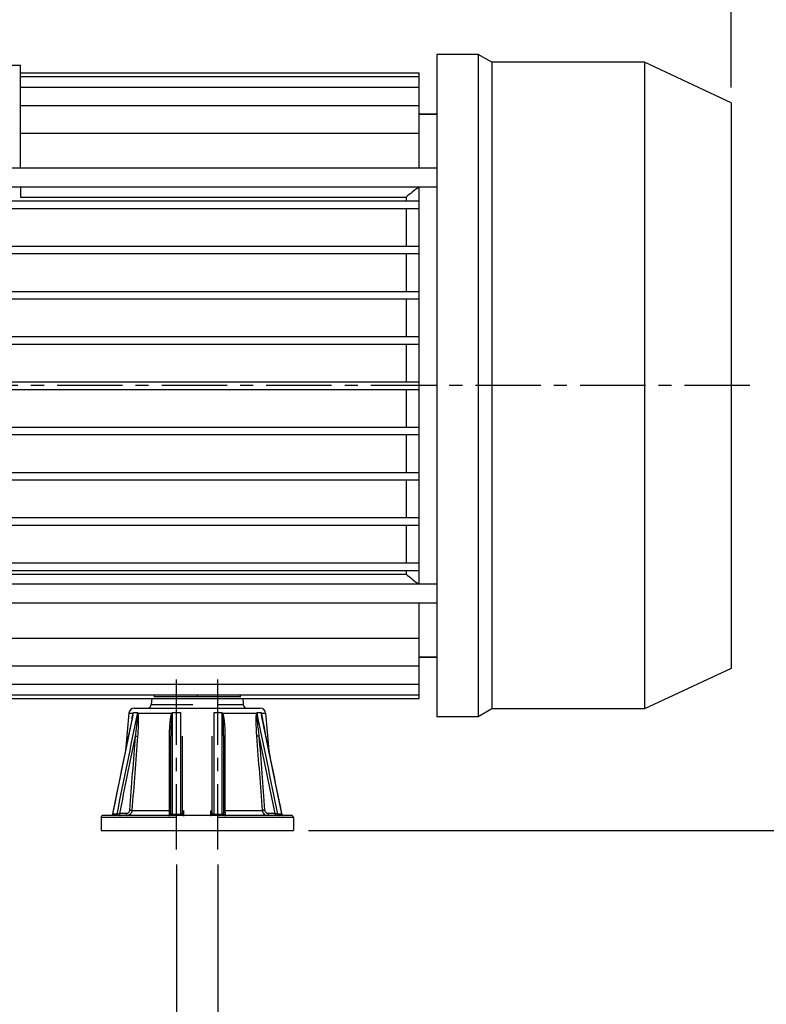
# Model space of a CAD drawing. Header units: millimetres. Extents: x 0 to 841, y 0 to 594.
# Tile 6 of 13: x 359 to 557, y 201 to 462. Entities that reach past the tile are written whole.
import ezdxf

# ---------------------------------------------------------------- set-up
doc = ezdxf.new("R2010")
doc.units = ezdxf.units.MM
doc.header["$LTSCALE"] = 46.2
doc.linetypes.add('CENTER', pattern=[0.6, 0.375, -0.075, 0.075, -0.075])
doc.layers.get('0').update_dxf_attribs({"linetype": 'CONTINUOUS'})
for name, color, linetype in [('ASSI', 7, 'CONTINUOUS'), ('GEOM', 7, 'CONTINUOUS'), ('QUOTE', 7, 'CONTINUOUS')]:
    doc.layers.add(name, color=color, linetype=linetype)
doc.styles.get("Standard").update_dxf_attribs({"font": 'txt', "width": 0.8})
doc.dimstyles.new('DIMSTYLE_1', dxfattribs={"dimtxt": 6, "dimasz": 5.8, "dimexe": 1, "dimexo": 2, "dimgap": 0.75, "dimtad": 1, "dimdec": 3, "dimtxsty": 'Standard', "dimblk": '_FILLED', "dimblk1": '_FILLED', "dimblk2": '_FILLED', "dimcen": 0.09, "dimadec": 3, "dimazin": 2, "dimtp": 0.5, "dimtm": 0.5, "dimtfac": 1, "dimtdec": 3, "dimtofl": 0, "dimtmove": 0, "dimatfit": 3, "dimldrblk": '_FILLED', "dimfxl": 0, "dimtolj": 1, "dimarcsym": 0})
doc.dimstyles.new('DIMSTYLE_2', dxfattribs={"dimtxt": 6, "dimasz": 5.8, "dimexe": 1, "dimexo": 2, "dimgap": 0.75, "dimtad": 1, "dimdec": 3, "dimtxsty": 'Standard', "dimblk": '_FILLED', "dimblk1": '_FILLED', "dimblk2": '_FILLED', "dimcen": 0.09, "dimadec": 3, "dimazin": 2, "dimtp": 0.2, "dimtm": 0.2, "dimtfac": 1, "dimtdec": 3, "dimtofl": 0, "dimtmove": 0, "dimatfit": 3, "dimldrblk": '_FILLED', "dimfxl": 0, "dimtolj": 1, "dimarcsym": 0})
doc.dimstyles.new('DIMSTYLE_4', dxfattribs={"dimtxt": 6, "dimasz": 5.8, "dimexe": 1, "dimexo": 2, "dimgap": 0.75, "dimtad": 1, "dimdec": 3, "dimtxsty": 'Standard', "dimblk": '_FILLED', "dimblk1": '_FILLED', "dimblk2": '_FILLED', "dimcen": 0.09, "dimadec": 3, "dimazin": 2, "dimtp": 0.8, "dimtm": 0.8, "dimtfac": 1, "dimtdec": 3, "dimtofl": 0, "dimtmove": 0, "dimatfit": 3, "dimldrblk": '_FILLED', "dimfxl": 0, "dimtolj": 1, "dimarcsym": 0})

# ---------------------------------------------------------------- blocks, each defined once
blk = doc.blocks.new('_FILLED')
at = {"color": 0, "linetype": 'ByBlock'}
blk.add_solid([(0, 0), (-1, 0.207), (-1, -0.207)], dxfattribs=at)
blk = doc.blocks.new('*D5')
at = {"layer": 'QUOTE', "color": 2, "linetype": 'Continuous'}
for p, q in [((357.7, 489.09), (569.66, 489.09)), ((567.66, 489.09), (567.66, 368.09)), ((567.66, 247.09), (567.66, 368.09)), ((435.25, 247.09), (569.66, 247.09))]:
    blk.add_line(p, q, dxfattribs=at)
at = {"layer": 'QUOTE', "color": 2, "linetype": 'Continuous', "xscale": 5.8, "yscale": 5.8, "zscale": 5.8}
for p, rotation in [((567.66, 489.09), 90), ((567.66, 247.09), 270)]:
    blk.add_blockref('_FILLED', p, dxfattribs=dict(at, rotation=rotation))
at = {"layer": 'QUOTE', "color": 2, "linetype": 'Continuous', "insert": (560.16, 368.09), "char_height": 6, "width": 20.4, "attachment_point": 2, "rotation": 90, "line_spacing_factor": 0.9}
blk.add_mtext('242', dxfattribs=at)
blk = doc.blocks.new('*D12')
at = {"layer": 'QUOTE', "color": 2, "linetype": 'Continuous'}
for p, q in [((400.25, 238.09), (400.25, 187.87)), ((176.75, 235.8), (176.75, 187.87)), ((176.75, 189.87), (288.5, 189.87)), ((400.25, 189.87), (288.5, 189.87))]:
    blk.add_line(p, q, dxfattribs=at)
at = {"layer": 'QUOTE', "color": 2, "linetype": 'Continuous', "xscale": 5.8, "yscale": 5.8, "zscale": 5.8, "rotation": 180}
blk.add_blockref('_FILLED', (176.75, 189.87), dxfattribs=at)
at = {"layer": 'QUOTE', "color": 2, "linetype": 'Continuous', "xscale": 5.8, "yscale": 5.8, "zscale": 5.8}
blk.add_blockref('_FILLED', (400.25, 189.87), dxfattribs=at)
at = {"layer": 'QUOTE', "color": 2, "linetype": 'Continuous', "insert": (288.5, 197.37), "char_height": 6, "width": 29.25, "attachment_point": 2, "line_spacing_factor": 0.9}
blk.add_mtext('223,5', dxfattribs=at)
blk = doc.blocks.new('*D14')
at = {"layer": 'QUOTE', "color": 2, "linetype": 'Continuous'}
for p, q in [((89.75, 391.59), (89.75, 539.95)), ((89.75, 537.95), (318.5, 537.95)), ((547.25, 537.95), (318.5, 537.95)), ((547.25, 444.12), (547.25, 539.95))]:
    blk.add_line(p, q, dxfattribs=at)
at = {"layer": 'QUOTE', "color": 2, "linetype": 'Continuous', "xscale": 5.8, "yscale": 5.8, "zscale": 5.8, "rotation": 180}
blk.add_blockref('_FILLED', (89.75, 537.95), dxfattribs=at)
at = {"layer": 'QUOTE', "color": 2, "linetype": 'Continuous', "xscale": 5.8, "yscale": 5.8, "zscale": 5.8}
blk.add_blockref('_FILLED', (547.25, 537.95), dxfattribs=at)
at = {"layer": 'QUOTE', "color": 2, "linetype": 'Continuous', "insert": (318.5, 545.45), "char_height": 6, "width": 29.85, "attachment_point": 2, "line_spacing_factor": 0.9}
blk.add_mtext('457,5', dxfattribs=at)
blk = doc.blocks.new('*D20')
at = {"layer": 'QUOTE', "color": 2, "linetype": 'Continuous'}
for p, q in [((400.25, 238.09), (400.25, 187.87)), ((411.25, 238.09), (411.25, 187.87)), ((400.25, 189.87), (388.25, 189.87)), ((388.25, 189.87), (405.75, 189.87)), ((429.81, 189.87), (405.75, 189.87)), ((411.25, 189.87), (429.81, 189.87))]:
    blk.add_line(p, q, dxfattribs=at)
at = {"layer": 'QUOTE', "color": 2, "linetype": 'Continuous', "xscale": 5.8, "yscale": 5.8, "zscale": 5.8}
blk.add_blockref('_FILLED', (400.25, 189.87), dxfattribs=at)
at = {"layer": 'QUOTE', "color": 2, "linetype": 'Continuous', "xscale": 5.8, "yscale": 5.8, "zscale": 5.8, "rotation": 180}
blk.add_blockref('_FILLED', (411.25, 189.87), dxfattribs=at)
at = {"layer": 'QUOTE', "color": 2, "linetype": 'Continuous', "insert": (425.81, 197.37), "char_height": 6, "width": 6, "attachment_point": 1, "line_spacing_factor": 0.9}
blk.add_mtext('11', dxfattribs=at)

msp = doc.modelspace()

# ---------------------------------------------------------------- linework, layer by layer
at = {"layer": 'ASSI', "color": 7, "linetype": 'Continuous'}
for p, q in [((480.2542, 452.8915), (469.2542, 452.8915)), ((469.2542, 452.8915), (469.2542, 277.2915)), ((483.8049, 450.8415), (480.2542, 452.8915)), ((480.2542, 452.8915), (480.2542, 277.2915)), ((524.2542, 450.8415), (483.8049, 450.8415)), ((483.8049, 450.8415), (483.8049, 279.3415)), ((547.2542, 440.1164), (524.2542, 450.8415)), ((524.2542, 450.8415), (524.2542, 279.3415)), ((547.2542, 440.1164), (547.2542, 290.0666)), ((464.5542, 437.0915), (469.2542, 437.0915)), ((469.2542, 422.7458), (264.2542, 422.7458)), ((469.2542, 417.7458), (264.2542, 417.7458)), ((469.2542, 312.4372), (264.2542, 312.4372)), ((469.2542, 307.4372), (264.2542, 307.4372)), ((464.5542, 293.0915), (469.2542, 293.0915)), ((547.2542, 290.0666), (524.2542, 279.3415)), ((270.9542, 282.0915), (394.3381, 282.0915)), ((394.3381, 283.1159), (394.3381, 282.5915)), ((405.7542, 283.1159), (405.7542, 282.5915)), ((417.1702, 283.1159), (417.1702, 282.5915)), ((417.1702, 282.0915), (464.5542, 282.0915)), ((387.6341, 278.2226), (386.7664, 268.3314)), ((423.8742, 278.2226), (424.7419, 268.3314)), ((480.2542, 277.2915), (469.2542, 277.2915)), ((483.8049, 279.3415), (480.2542, 277.2915)), ((524.2542, 279.3415), (483.8049, 279.3415)), ((380.2542, 250.5915), (380.2542, 247.0915)), ((431.2542, 250.5915), (431.2542, 247.0915)), ((380.2542, 247.0915), (431.2542, 247.0915))]:
    msp.add_line(p, q, dxfattribs=at)
at = {"layer": 'ASSI', "color": 2, "linetype": 'CENTER'}
for p, q in [((552.2542, 365.0915), (85.3949, 365.0915)), ((400.2542, 242.0915), (400.2542, 287.5915)), ((411.2542, 242.0915), (411.2542, 287.5915))]:
    msp.add_line(p, q, dxfattribs=at)
at = {"layer": 'GEOM', "color": 7, "linetype": 'Continuous'}
for p, q in [((270.9542, 450.0915), (358.9542, 450.0915)), ((358.9542, 422.7458), (358.9542, 450.0915)), ((358.9542, 448.0915), (464.5542, 448.0915)), ((358.9542, 447.0671), (464.5542, 447.0671)), ((464.5542, 422.7458), (464.5542, 448.0915)), ((358.9542, 444.2369), (464.5542, 444.2369)), ((358.9542, 439.3882), (464.5542, 439.3882)), ((469.2542, 437.0915), (464.5542, 437.0915)), ((358.9542, 432.084), (464.5542, 432.084)), ((358.9542, 417.7458), (358.9542, 415.0815)), ((464.5542, 312.4372), (464.5542, 417.7458)), ((270.9542, 414.0915), (464.5542, 414.0915)), ((358.9542, 415.0815), (461.0901, 415.0815)), ((461.0901, 415.0815), (461.0901, 414.0915)), ((270.9542, 412.0915), (464.5542, 412.0915)), ((461.0901, 412.0915), (461.0901, 402.0915)), ((270.9542, 402.0915), (464.5542, 402.0915)), ((270.9542, 400.0915), (464.5542, 400.0915)), ((461.0901, 400.0915), (461.0901, 390.0915)), ((270.9542, 390.0915), (464.5542, 390.0915)), ((270.9542, 388.0915), (464.5542, 388.0915)), ((461.0901, 388.0915), (461.0901, 378.0915)), ((270.9542, 378.0915), (464.5542, 378.0915)), ((270.9542, 376.0915), (464.5542, 376.0915)), ((461.0901, 376.0915), (461.0901, 366.0915)), ((270.9542, 366.0915), (464.5542, 366.0915)), ((270.9542, 364.0915), (464.5542, 364.0915)), ((461.0901, 364.0915), (461.0901, 354.0915)), ((270.9542, 354.0915), (464.5542, 354.0915)), ((270.9542, 352.0915), (464.5542, 352.0915)), ((461.0901, 352.0915), (461.0901, 342.0915)), ((270.9542, 342.0915), (464.5542, 342.0915)), ((270.9542, 340.0915), (464.5542, 340.0915)), ((461.0901, 340.0915), (461.0901, 330.0915)), ((270.9542, 330.0915), (464.5542, 330.0915)), ((270.9542, 328.0915), (464.5542, 328.0915)), ((461.0901, 328.0915), (461.0901, 318.0915)), ((270.9542, 318.0915), (464.5542, 318.0915)), ((270.9542, 316.0915), (464.5542, 316.0915)), ((461.0901, 316.0915), (461.0901, 315.1015)), ((274.4183, 315.1015), (461.0901, 315.1015)), ((464.5542, 282.0915), (464.5542, 307.4372)), ((270.9542, 298.099), (464.5542, 298.099)), ((469.2542, 293.0915), (464.5542, 293.0915)), ((270.9542, 290.7948), (464.5542, 290.7948)), ((270.9542, 285.9461), (464.5542, 285.9461)), ((270.9542, 283.1159), (464.5542, 283.1159)), ((393.7104, 282.0915), (393.5716, 280.5044)), ((417.296, 282.5915), (394.2123, 282.5915)), ((417.7979, 282.0915), (417.9368, 280.5044)), ((389.1285, 279.5915), (422.38, 279.5915)), ((388.6771, 277.7103), (383.3391, 251.4918)), ((428.1692, 251.4918), (422.8312, 277.7103)), ((398.7542, 251.5915), (398.7542, 272.1657)), ((401.7542, 272.1657), (401.7542, 251.5915)), ((409.7542, 251.5915), (409.7542, 272.1657)), ((412.7542, 272.1657), (412.7542, 251.5915)), ((430.7542, 251.0915), (380.7542, 251.0915)), ((382.9003, 251.0942), (382.8492, 251.0915)), ((383.3391, 251.4918), (383.3272, 251.4452)), ((428.1811, 251.4452), (428.1692, 251.4918))]:
    msp.add_line(p, q, dxfattribs=at)
at = {"layer": 'GEOM', "color": 9, "linetype": 'Continuous'}
for p, q in [((393.7916, 282.1351), (406.2768, 282.1351)), ((406.2877, 282.1351), (417.7167, 282.1351)), ((393.5716, 280.5044), (404.5716, 280.5044)), ((411.2542, 280.5044), (417.9368, 280.5044)), ((387.6341, 278.2226), (388.7588, 278.2226)), ((388.7222, 277.7011), (388.8714, 278.4341)), ((388.8714, 278.4341), (389.9116, 278.4341)), ((389.9962, 278.2226), (399.0168, 278.2226)), ((399.2139, 278.4341), (401.2944, 278.4341)), ((410.2139, 278.4341), (412.2944, 278.4341)), ((412.4916, 278.2226), (421.5121, 278.2226)), ((421.5967, 278.4341), (422.6369, 278.4341)), ((422.6369, 278.4341), (422.7861, 277.7011)), ((422.7495, 278.2226), (423.8742, 278.2226)), ((384.4155, 251.4773), (383.3889, 251.4773)), ((386.9299, 251.5915), (385.1195, 251.5915)), ((388.4448, 252.4604), (398.3189, 252.4604)), ((399.2277, 251.4773), (401.2806, 251.4773)), ((410.2277, 251.4773), (412.2806, 251.4773)), ((413.1894, 252.4604), (423.0635, 252.4604)), ((426.3888, 251.5915), (424.5784, 251.5915)), ((428.1194, 251.4773), (427.0929, 251.4773)), ((400.2542, 250.5915), (380.2542, 250.5915)), ((431.2542, 250.5915), (411.2542, 250.5915))]:
    msp.add_line(p, q, dxfattribs=at)
at = {"layer": 'GEOM', "color": 7, "linetype": 'Continuous'}
for points in [[(383.3272, 251.4452), (383.309, 251.3952), (383.2855, 251.3474), (383.2571, 251.3024), (383.2241, 251.2607), (383.1868, 251.2227), (383.1457, 251.1889), (383.1012, 251.1597), (383.0539, 251.1354), (383.0043, 251.1162), (382.9529, 251.1024), (382.9003, 251.0942)], [(428.5041, 251.1162), (428.4544, 251.1354), (428.4071, 251.1597), (428.3627, 251.1889), (428.3215, 251.2227), (428.2843, 251.2607), (428.2512, 251.3024), (428.2228, 251.3474), (428.1993, 251.3952), (428.1811, 251.4452)], [(428.6592, 251.0915), (428.6081, 251.0942), (428.5555, 251.1024), (428.5041, 251.1162)]]:
    msp.add_lwpolyline(points, dxfattribs=at)
for centre, radius, start, end in [((683.3531, 140.0856), 353.5868, 128.254541, 128.946564), ((683.3531, 590.0975), 353.5868, 231.053436, 231.745459), ((389.1283, 278.0915), 1.5, 90, 174.986886), ((392.5754, 280.5915), 1, 270, 355), ((418.933, 280.5915), 1, 185, 270), ((422.38, 278.0915), 1.5, 5.013114, 90), ((380.7542, 250.5915), 0.5, 90, 180), ((398.2542, 251.5915), 0.5, 269.996873, 360), ((402.2542, 251.5915), 0.5, 180, 270), ((409.2542, 251.5915), 0.5, 269.996873, 360), ((413.2542, 251.5915), 0.5, 180, 270), ((430.7542, 250.5915), 0.5, 0, 90)]:
    msp.add_arc(centre, radius, start, end, dxfattribs=at)
at = {"layer": 'GEOM', "color": 9, "linetype": 'Continuous'}
for centre, radius, start, end in [((398.629, 275.7866), 10.1795, 168.809273, 170.009822), ((392.8125, 276.9904), 4.1972, 159.882018, 163.869547), ((394.4721, 278.4928), 4.5609, 180.737526, 184.228114), ((406.3436, 271.5896), 9.8833, 136.169219, 137.845477), ((414.5013, 300.219), 26.9001, 234.856119, 235.101281), ((418.8002, 271.016), 20.9439, 159.256426, 160.066219), ((392.7119, 271.0174), 20.94, 19.933707, 20.743653), ((405.1651, 271.5899), 9.8828, 42.154485, 43.830825), ((395.011, 303.0663), 30.3773, 304.913843, 305.130984), ((417.0362, 278.4928), 4.5609, 355.771893, 359.262465), ((418.6962, 276.9905), 4.1969, 16.130326, 20.118144), ((411.7352, 275.5789), 11.3422, 10.10822, 10.490094), ((385.1796, 252.2767), 1.1851, 270.011444, 274.57319)]:
    msp.add_arc(centre, radius, start, end, dxfattribs=at)
for points in [[(383.3889, 251.4773), (385.166, 260.2187), (386.9434, 268.9601), (388.7222, 277.7011)], [(389.9116, 278.4341), (388.0761, 269.4492), (386.2453, 260.4634), (384.4155, 251.4773)], [(399.2277, 251.4773), (399.2247, 260.4629), (399.2209, 269.4485), (399.2139, 278.4341)], [(401.2944, 278.4341), (401.2874, 269.4485), (401.2836, 260.4629), (401.2806, 251.4773)], [(410.2277, 251.4773), (410.2247, 260.4629), (410.2209, 269.4485), (410.2139, 278.4341)], [(412.2944, 278.4341), (412.2874, 269.4485), (412.2836, 260.4629), (412.2806, 251.4773)], [(427.0929, 251.4773), (425.263, 260.4634), (423.4322, 269.4492), (421.5967, 278.4341)], [(422.7861, 277.7011), (424.5649, 268.9601), (426.3423, 260.2187), (428.1194, 251.4773)], [(389.3076, 272.1657), (387.9106, 265.3078), (386.5148, 258.4497), (385.1195, 251.5915)], [(389.3076, 272.1657), (388.8043, 265.6119), (388.3017, 259.058), (387.7995, 252.5041)], [(389.9478, 272.122), (389.4464, 265.5682), (388.9455, 259.0143), (388.4448, 252.4604)], [(398.3271, 272.122), (398.3241, 265.5681), (398.3214, 259.0143), (398.3189, 252.4604)], [(413.1894, 252.4604), (413.187, 259.0143), (413.1843, 265.5681), (413.1812, 272.122)], [(423.0635, 252.4604), (422.5628, 259.0143), (422.0619, 265.5682), (421.5605, 272.122)], [(423.7088, 252.5041), (423.2067, 259.058), (422.704, 265.6119), (422.2007, 272.1657)], [(426.3888, 251.5915), (424.9935, 258.4497), (423.5977, 265.3078), (422.2007, 272.1657)]]:
    msp.add_open_spline(points, degree=3, dxfattribs=at)
for points, knots in [([(388.4797, 276.7417), (388.4889, 276.8097), (388.5267, 277.0805), (388.5682, 277.3508), (388.6039, 277.5525)], [0, 0, 0, 0, 0.25097665, 1, 1, 1, 1]), ([(388.6431, 277.7622), (388.6589, 277.8415), (388.6921, 277.9962), (388.7327, 278.1497), (388.7588, 278.2226)], [0, 0, 0, 0, 0.51085, 1, 1, 1, 1]), ([(388.6772, 277.7109), (388.6925, 277.786), (388.7242, 277.9351), (388.7595, 278.0836), (388.7805, 278.1565)], [0, 0, 0, 0, 0.50249193, 1, 1, 1, 1]), ([(388.7588, 278.2226), (388.7669, 278.2406), (388.801, 278.3128), (388.8399, 278.3828), (388.8714, 278.4341)], [0, 0, 0, 0, 0.24691731, 1, 1, 1, 1]), ([(388.7805, 278.1565), (388.7798, 278.1619), (388.7756, 278.1848), (388.7669, 278.2067), (388.7588, 278.2226)], [0, 0, 0, 0, 0.23431675, 1, 1, 1, 1]), ([(389.9237, 278.1565), (389.9281, 278.0962), (389.9298, 277.974), (389.9244, 277.7278), (389.9076, 277.4174), (389.8803, 277.0439), (389.8375, 276.5442), (389.7756, 275.919), (389.6929, 275.1686), (389.6038, 274.4178), (389.478, 273.4164), (389.3772, 272.6659), (389.3076, 272.1657)], [0, 0, 0, 0, 0.03010896, 0.06075671, 0.12261556, 0.18481762, 0.24719757, 0.37225986, 0.49756673, 0.62302938, 0.74860419, 1, 1, 1, 1]), ([(389.9116, 278.4341), (389.9176, 278.4166), (389.9433, 278.3451), (389.9725, 278.2749), (389.9962, 278.2226)], [0, 0, 0, 0, 0.24339703, 1, 1, 1, 1]), ([(389.9237, 278.1565), (389.9305, 278.1617), (389.956, 278.1822), (389.98, 278.2047), (389.9962, 278.2226)], [0, 0, 0, 0, 0.26192615, 1, 1, 1, 1]), ([(389.9962, 278.2226), (390.0141, 278.1671), (390.0398, 278.0504), (390.0757, 277.8095), (390.103, 277.499), (390.1222, 277.1219), (390.1355, 276.6135), (390.1358, 275.9746), (390.1195, 275.2059), (390.0908, 274.4356), (390.039, 273.4071), (389.9871, 272.636), (389.9478, 272.122)], [0, 0, 0, 0, 0.0286122, 0.0584383, 0.11948548, 0.18137901, 0.24369203, 0.36898551, 0.49477823, 0.62085768, 0.74712266, 1, 1, 1, 1]), ([(399.0168, 278.2226), (398.9471, 278.1143), (398.8464, 277.8739), (398.7447, 277.5014), (398.6651, 277.1229), (398.5797, 276.6149), (398.4998, 275.9759), (398.431, 275.2067), (398.3824, 274.4362), (398.3392, 273.4081), (398.3274, 272.6364), (398.3271, 272.122)], [0, 0, 0, 0, 0.06252205, 0.12510409, 0.18766897, 0.25021725, 0.37526581, 0.50027566, 0.62525166, 0.75019751, 1, 1, 1, 1]), ([(399.1111, 278.1565), (399.0899, 278.0973), (399.0578, 277.9755), (399.0097, 277.7291), (398.9657, 277.4184), (398.9251, 277.0444), (398.8816, 276.5449), (398.8411, 275.9198), (398.8062, 275.1691), (398.7817, 274.4182), (398.76, 273.4171), (398.7542, 272.6662), (398.7542, 272.1657)], [0, 0, 0, 0, 0.0313617, 0.06268589, 0.12528335, 0.18784588, 0.25038533, 0.37541359, 0.50039521, 0.62534008, 0.75025395, 1, 1, 1, 1]), ([(412.7542, 272.1657), (412.7542, 272.6662), (412.7484, 273.4171), (412.7266, 274.4182), (412.7021, 275.1691), (412.6673, 275.9198), (412.6268, 276.5449), (412.5832, 277.0444), (412.5426, 277.4184), (412.4986, 277.7291), (412.4506, 277.9755), (412.4184, 278.0973), (412.3973, 278.1565)], [0, 0, 0, 0, 0.24974681, 0.37466107, 0.49960635, 0.62458838, 0.74961706, 0.81215675, 0.87471956, 0.93731702, 0.96864094, 1, 1, 1, 1]), ([(413.1812, 272.122), (413.181, 272.6364), (413.1691, 273.4081), (413.1259, 274.4362), (413.0773, 275.2067), (413.0085, 275.976), (412.9286, 276.615), (412.8432, 277.1229), (412.7637, 277.5015), (412.6615, 277.8737), (412.5618, 278.1147), (412.4916, 278.2226)], [0, 0, 0, 0, 0.249806, 0.37475364, 0.49973148, 0.62474319, 0.74979367, 0.81234304, 0.87490888, 0.93749025, 1, 1, 1, 1]), ([(421.5605, 272.122), (421.5212, 272.636), (421.4694, 273.4071), (421.4175, 274.4356), (421.3888, 275.2059), (421.3726, 275.9746), (421.3729, 276.6135), (421.3862, 277.1219), (421.4054, 277.499), (421.4326, 277.8095), (421.4686, 278.0504), (421.4943, 278.1671), (421.5121, 278.2226)], [0, 0, 0, 0, 0.25287745, 0.37914246, 0.50522193, 0.63101466, 0.75630817, 0.81862121, 0.88051476, 0.94156193, 0.97138802, 1, 1, 1, 1]), ([(421.5121, 278.2226), (421.5202, 278.2403), (421.5508, 278.3099), (421.5783, 278.3807), (421.5967, 278.4341)], [0, 0, 0, 0, 0.25667524, 1, 1, 1, 1]), ([(421.5847, 278.1565), (421.5779, 278.1617), (421.5523, 278.1822), (421.5284, 278.2047), (421.5121, 278.2226)], [0, 0, 0, 0, 0.26192663, 1, 1, 1, 1]), ([(422.2007, 272.1657), (422.1311, 272.6659), (422.0303, 273.4164), (421.9046, 274.4178), (421.8155, 275.1686), (421.7327, 275.919), (421.6708, 276.5442), (421.628, 277.0439), (421.6008, 277.4174), (421.584, 277.7278), (421.5786, 277.974), (421.5802, 278.0962), (421.5847, 278.1565)], [0, 0, 0, 0, 0.25139586, 0.37697068, 0.50243334, 0.62774022, 0.75280253, 0.81518249, 0.87738456, 0.9392434, 0.96989114, 1, 1, 1, 1]), ([(422.6369, 278.4341), (422.6475, 278.4168), (422.6883, 278.3481), (422.725, 278.277), (422.7495, 278.2226)], [0, 0, 0, 0, 0.25329063, 1, 1, 1, 1]), ([(422.7278, 278.1565), (422.7285, 278.1619), (422.7327, 278.1848), (422.7414, 278.2067), (422.7495, 278.2226)], [0, 0, 0, 0, 0.2343165, 1, 1, 1, 1]), ([(422.7278, 278.1565), (422.7488, 278.0836), (422.7841, 277.9351), (422.8158, 277.786), (422.8311, 277.7109)], [0, 0, 0, 0, 0.49750874, 1, 1, 1, 1]), ([(422.7495, 278.2226), (422.7822, 278.1312), (422.8302, 277.938), (422.8694, 277.7436), (422.8879, 277.644)], [0, 0, 0, 0, 0.48911404, 1, 1, 1, 1]), ([(422.9014, 277.5696), (422.9136, 277.5012), (422.9603, 277.2259), (423.0004, 276.9496), (423.0286, 276.7417)], [0, 0, 0, 0, 0.24870832, 1, 1, 1, 1]), ([(389.3076, 272.1657), (389.4216, 272.154), (389.6349, 272.1368), (389.8485, 272.1241), (389.9478, 272.122)], [0, 0, 0, 0, 0.53573514, 1, 1, 1, 1]), ([(398.3271, 272.122), (398.3831, 272.1227), (398.4849, 272.1255), (398.6045, 272.1334), (398.6798, 272.142), (398.719, 272.1491), (398.741, 272.1547), (398.7542, 272.162), (398.7542, 272.1657)], [0, 0, 0, 0, 0.38793006, 0.70670533, 0.82739267, 0.91738456, 0.97430309, 1, 1, 1, 1]), ([(413.1812, 272.122), (413.1252, 272.1227), (413.0234, 272.1255), (412.9038, 272.1334), (412.8285, 272.142), (412.7893, 272.1491), (412.7673, 272.1547), (412.7542, 272.162), (412.7542, 272.1657)], [0, 0, 0, 0, 0.38793012, 0.7067054, 0.82739273, 0.9173846, 0.9743031, 1, 1, 1, 1]), ([(422.2007, 272.1657), (422.0867, 272.154), (421.8735, 272.1368), (421.6598, 272.1241), (421.5605, 272.122)], [0, 0, 0, 0, 0.53573506, 1, 1, 1, 1]), ([(383.389, 251.4773), (383.3672, 251.3732), (383.2853, 251.2224), (383.1064, 251.1112), (383.0046, 251.0915), (382.9548, 251.0915)], [0, 0, 0, 0, 0.51342117, 0.75980234, 1, 1, 1, 1]), ([(383.3889, 251.4773), (383.3814, 251.4775), (383.3678, 251.4786), (383.3518, 251.4801), (383.3381, 251.4869), (383.3391, 251.4918)], [0, 0, 0, 0, 0.42100712, 0.72175452, 1, 1, 1, 1]), ([(384.4154, 251.4773), (384.3952, 251.3745), (384.3209, 251.2251), (384.1512, 251.1115), (384.0545, 251.0915), (384.0077, 251.0915)], [0, 0, 0, 0, 0.52289079, 0.76635769, 1, 1, 1, 1]), ([(385.1195, 251.5915), (384.9945, 251.5609), (384.8072, 251.5234), (384.5718, 251.489), (384.4628, 251.4784), (384.4155, 251.4773)], [0, 0, 0, 0, 0.54086346, 0.80115278, 1, 1, 1, 1]), ([(385.1196, 251.5915), (385.1196, 251.5274), (385.1311, 251.4061), (385.1744, 251.2655), (385.2272, 251.177), (385.28, 251.1174), (385.3353, 251.0915), (385.3696, 251.0915)], [0, 0, 0, 0, 0.31922351, 0.60315091, 0.72395933, 0.82906478, 1, 1, 1, 1]), ([(387.7995, 252.5041), (387.7902, 252.3822), (387.733, 252.144), (387.5383, 251.8427), (387.259, 251.6398), (387.0374, 251.5915), (386.9299, 251.5915)], [0, 0, 0, 0, 0.26632799, 0.5225928, 0.76584903, 1, 1, 1, 1]), ([(386.9299, 251.5915), (386.9299, 251.5274), (386.9414, 251.4061), (386.9846, 251.2655), (387.0374, 251.177), (387.0903, 251.1174), (387.1456, 251.0915), (387.1799, 251.0915)], [0, 0, 0, 0, 0.31922356, 0.60315099, 0.7239594, 0.82906482, 1, 1, 1, 1]), ([(388.4448, 252.4604), (388.4313, 252.2782), (388.3492, 251.9231), (388.0682, 251.4714), (387.6621, 251.165), (387.3369, 251.0915), (387.1799, 251.0915)], [0, 0, 0, 0, 0.26917558, 0.52657484, 0.76864083, 1, 1, 1, 1]), ([(387.7995, 252.5041), (387.9149, 252.4923), (388.1298, 252.475), (388.3452, 252.4623), (388.4448, 252.4604)], [0, 0, 0, 0, 0.53780318, 1, 1, 1, 1]), ([(398.3189, 252.4604), (398.3186, 252.3692), (398.3171, 252.1914), (398.3127, 251.9347), (398.3063, 251.7007), (398.2983, 251.4973), (398.2901, 251.3503), (398.2827, 251.2532), (398.2774, 251.197), (398.2722, 251.1533), (398.2665, 251.1203), (398.2622, 251.1027), (398.257, 251.0915), (398.2542, 251.0915)], [0, 0, 0, 0, 0.19916454, 0.38829465, 0.56063703, 0.71047531, 0.83268159, 0.8821191, 0.92320589, 0.95564258, 0.97917379, 0.99375291, 1, 1, 1, 1]), ([(398.3189, 252.4604), (398.3758, 252.4611), (398.4579, 252.4632), (398.5614, 252.4691), (398.6261, 252.4744), (398.6781, 252.4802), (398.7182, 252.4874), (398.7407, 252.493), (398.7542, 252.5004), (398.7542, 252.5041)], [0, 0, 0, 0, 0.38692695, 0.55780079, 0.70601012, 0.82700687, 0.9172813, 0.97436077, 1, 1, 1, 1]), ([(398.7542, 251.5915), (398.7542, 251.5741), (398.7853, 251.549), (398.8309, 251.5297), (398.9147, 251.5047), (399.0481, 251.4847), (399.1639, 251.4781), (399.2277, 251.4773)], [0, 0, 0, 0, 0.1038908, 0.19291598, 0.30945037, 0.618892, 1, 1, 1, 1]), ([(399.2013, 251.0915), (399.2041, 251.0915), (399.2074, 251.1046), (399.2112, 251.1224), (399.215, 251.1579), (399.2186, 251.2031), (399.2218, 251.2601), (399.2255, 251.3525), (399.2271, 251.4261), (399.2277, 251.4773)], [0, 0, 0, 0, 0.02149945, 0.07625392, 0.16463268, 0.28425102, 0.43199508, 0.60388223, 1, 1, 1, 1]), ([(401.2806, 251.4773), (401.3444, 251.4781), (401.4602, 251.4847), (401.5936, 251.5047), (401.6775, 251.5297), (401.7231, 251.549), (401.7542, 251.5741), (401.7542, 251.5915)], [0, 0, 0, 0, 0.38110634, 0.69054904, 0.80708329, 0.89610856, 1, 1, 1, 1]), ([(401.307, 251.0915), (401.3042, 251.0915), (401.3009, 251.1046), (401.2971, 251.1224), (401.2933, 251.1579), (401.2897, 251.2031), (401.2865, 251.2601), (401.2828, 251.3525), (401.2812, 251.4261), (401.2806, 251.4773)], [0, 0, 0, 0, 0.02149948, 0.07625395, 0.16463271, 0.28425104, 0.43199509, 0.60388224, 1, 1, 1, 1]), ([(402.2542, 251.0915), (402.2513, 251.0915), (402.2462, 251.1027), (402.2418, 251.1203), (402.2362, 251.1533), (402.231, 251.197), (402.2256, 251.2532), (402.2182, 251.3503), (402.2101, 251.4973), (402.202, 251.7007), (402.1957, 251.9347), (402.1912, 252.1914), (402.1898, 252.3692), (402.1894, 252.4604)], [0, 0, 0, 0, 0.00624709, 0.02082621, 0.04435742, 0.07679411, 0.1178809, 0.16731841, 0.28952469, 0.43936297, 0.61170535, 0.80083546, 1, 1, 1, 1]), ([(409.3189, 252.4604), (409.3186, 252.3692), (409.3171, 252.1914), (409.3127, 251.9347), (409.3063, 251.7007), (409.2983, 251.4973), (409.2901, 251.3503), (409.2827, 251.2532), (409.2774, 251.197), (409.2722, 251.1533), (409.2665, 251.1203), (409.2622, 251.1027), (409.257, 251.0915), (409.2542, 251.0915)], [0, 0, 0, 0, 0.19916454, 0.38829465, 0.56063703, 0.71047531, 0.83268159, 0.8821191, 0.92320589, 0.95564258, 0.97917379, 0.99375291, 1, 1, 1, 1]), ([(409.7542, 251.5915), (409.7542, 251.5741), (409.7853, 251.549), (409.8309, 251.5297), (409.9147, 251.5047), (410.0481, 251.4847), (410.1639, 251.4781), (410.2277, 251.4773)], [0, 0, 0, 0, 0.1038908, 0.19291598, 0.30945037, 0.618892, 1, 1, 1, 1]), ([(410.2013, 251.0915), (410.2041, 251.0915), (410.2074, 251.1046), (410.2112, 251.1224), (410.215, 251.1579), (410.2186, 251.2031), (410.2218, 251.2601), (410.2255, 251.3525), (410.2271, 251.4261), (410.2277, 251.4773)], [0, 0, 0, 0, 0.02149945, 0.07625392, 0.16463268, 0.28425102, 0.43199508, 0.60388223, 1, 1, 1, 1]), ([(412.2806, 251.4773), (412.3444, 251.4781), (412.4602, 251.4847), (412.5936, 251.5047), (412.6775, 251.5297), (412.7231, 251.549), (412.7542, 251.5741), (412.7542, 251.5915)], [0, 0, 0, 0, 0.38110634, 0.69054904, 0.80708329, 0.89610856, 1, 1, 1, 1]), ([(412.307, 251.0915), (412.3042, 251.0915), (412.3009, 251.1046), (412.2971, 251.1224), (412.2933, 251.1579), (412.2897, 251.2031), (412.2865, 251.2601), (412.2828, 251.3525), (412.2812, 251.4261), (412.2806, 251.4773)], [0, 0, 0, 0, 0.02149948, 0.07625395, 0.16463271, 0.28425104, 0.43199509, 0.60388224, 1, 1, 1, 1]), ([(413.1894, 252.4604), (413.1325, 252.4611), (413.0505, 252.4632), (412.9469, 252.4691), (412.8822, 252.4744), (412.8302, 252.4802), (412.7901, 252.4874), (412.7677, 252.493), (412.7542, 252.5004), (412.7542, 252.5041)], [0, 0, 0, 0, 0.38693941, 0.55781654, 0.70602673, 0.82702182, 0.9172923, 0.97436602, 1, 1, 1, 1]), ([(413.2542, 251.0915), (413.2513, 251.0915), (413.2462, 251.1027), (413.2418, 251.1203), (413.2362, 251.1533), (413.231, 251.197), (413.2256, 251.2532), (413.2182, 251.3503), (413.2101, 251.4973), (413.202, 251.7007), (413.1957, 251.9347), (413.1912, 252.1914), (413.1898, 252.3692), (413.1894, 252.4604)], [0, 0, 0, 0, 0.00624709, 0.02082621, 0.04435742, 0.07679411, 0.1178809, 0.16731841, 0.28952469, 0.43936297, 0.61170535, 0.80083546, 1, 1, 1, 1]), ([(423.7088, 252.5041), (423.5934, 252.4923), (423.3785, 252.475), (423.1631, 252.4623), (423.0635, 252.4604)], [0, 0, 0, 0, 0.53779839, 1, 1, 1, 1]), ([(424.3284, 251.0915), (424.1714, 251.0915), (423.8463, 251.165), (423.4401, 251.4714), (423.1591, 251.9231), (423.077, 252.2782), (423.0635, 252.4604)], [0, 0, 0, 0, 0.23135917, 0.47342516, 0.73082442, 1, 1, 1, 1]), ([(424.5784, 251.5915), (424.471, 251.5915), (424.2493, 251.6398), (423.97, 251.8427), (423.7754, 252.144), (423.7181, 252.3822), (423.7088, 252.5041)], [0, 0, 0, 0, 0.23415097, 0.4774072, 0.73367201, 1, 1, 1, 1]), ([(424.5784, 251.5915), (424.5784, 251.5274), (424.567, 251.4061), (424.5237, 251.2655), (424.4709, 251.177), (424.418, 251.1174), (424.3628, 251.0915), (424.3284, 251.0915)], [0, 0, 0, 0, 0.31922352, 0.60315093, 0.72395935, 0.82906479, 1, 1, 1, 1]), ([(426.3887, 251.5915), (426.3887, 251.5274), (426.3772, 251.4061), (426.334, 251.2655), (426.2812, 251.177), (426.2283, 251.1174), (426.173, 251.0915), (426.1387, 251.0915)], [0, 0, 0, 0, 0.31922356, 0.60315099, 0.7239594, 0.82906482, 1, 1, 1, 1]), ([(427.0929, 251.4773), (427.0455, 251.4784), (426.9366, 251.489), (426.7011, 251.5234), (426.5138, 251.5609), (426.3888, 251.5915)], [0, 0, 0, 0, 0.19884635, 0.45913401, 1, 1, 1, 1]), ([(427.0929, 251.4773), (427.1131, 251.3745), (427.1875, 251.2251), (427.3572, 251.1115), (427.4538, 251.0915), (427.5007, 251.0915)], [0, 0, 0, 0, 0.52289064, 0.76635757, 1, 1, 1, 1]), ([(428.1193, 251.4773), (428.1411, 251.3732), (428.2231, 251.2224), (428.402, 251.1112), (428.5037, 251.0915), (428.5535, 251.0915)], [0, 0, 0, 0, 0.51342121, 0.75980236, 1, 1, 1, 1]), ([(428.1692, 251.4918), (428.1702, 251.4869), (428.1565, 251.4801), (428.1405, 251.4786), (428.127, 251.4775), (428.1194, 251.4773)], [0, 0, 0, 0, 0.27824297, 0.5789941, 1, 1, 1, 1])]:
    msp.add_open_spline(points, degree=3, knots=knots, dxfattribs=at)

# ---------------------------------------------------------------- dimensions: what is measured, and where the dimension line sits
at = {"layer": 'QUOTE', "color": 2, "linetype": 'Continuous'}
for base, p1, p2, angle, dimstyle, picture, middle in [((89.7542, 537.9539), (547.2542, 442.1164), (89.7542, 389.5915), 180, 'DIMSTYLE_4', '*D14', (318.1042, 537.9539)), ((567.6637, 247.0915), (355.7042, 489.0915), (433.2542, 247.0915), 270, 'DIMSTYLE_1', '*D5', (567.6637, 367.6915))]:
    dim = msp.add_linear_dim(base=base, p1=p1, p2=p2, angle=angle, dimstyle=dimstyle, dxfattribs=at)
    dim.commit()
    dim.dimension.update_dxf_attribs({"geometry": picture, "text_midpoint": middle, "dimtype": 160})
for base, p1, p2, dimstyle, picture, middle in [((400.2542, 189.8723), (176.7542, 237.7998), (400.2542, 240.0915), 'DIMSTYLE_1', '*D12', (288.1042, 189.8723)), ((411.2542, 189.8723), (400.2542, 240.0915), (411.2542, 240.0915), 'DIMSTYLE_2', '*D20', (427.4101, 189.8723))]:
    dim = msp.add_linear_dim(base=base, p1=p1, p2=p2, dimstyle=dimstyle, dxfattribs=at)
    dim.commit()
    dim.dimension.update_dxf_attribs({"geometry": picture, "text_midpoint": middle, "dimtype": 160})

doc.saveas('drawing.dxf')
